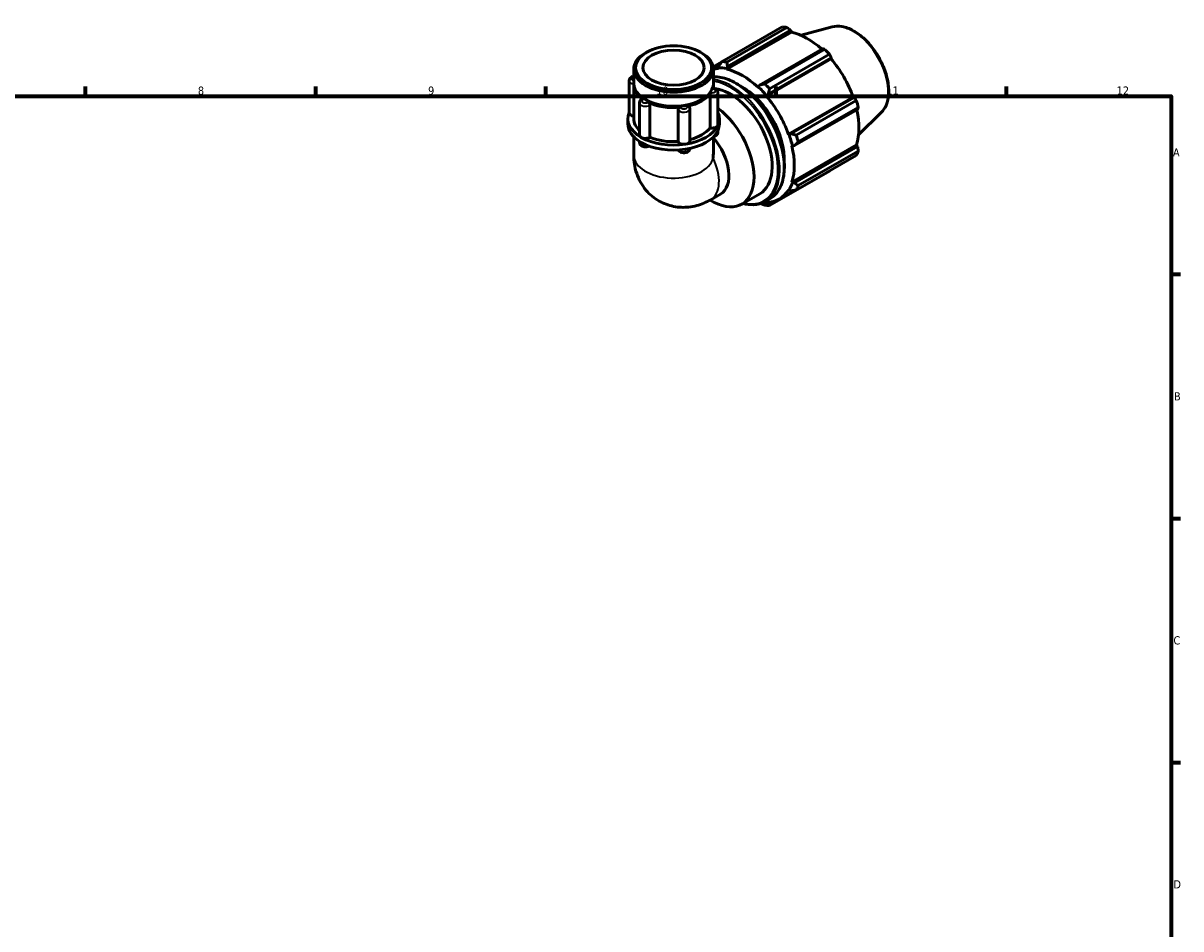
# Model space of a CAD drawing. Header units: millimetres. Extents: x 0 to 931, y 0 to 899.
# Tile 5 of 5: x 472 to 824, y 321 to 596. Entities that reach past the tile are written whole.
import ezdxf

# ---------------------------------------------------------------- set-up
doc = ezdxf.new("R2010")
doc.units = ezdxf.units.MM
for name, color, linetype, lineweight in [('Border (ISO)', 7, 'Continuous', 70), ('Visible (ISO)', 7, 'Continuous', 50), ('Visible Narrow (ISO)', 7, 'Continuous', 35)]:
    doc.layers.add(name, color=color, linetype=linetype, lineweight=lineweight)
doc.styles.add('Note Text (ISO)', font='tahoma.ttf')

# ---------------------------------------------------------------- blocks, each defined once
blk = doc.blocks.new('Borders Default Border')
at = {"layer": 'Border (ISO)'}
for p, q in [((490.58, 574), (490.58, 576.9)), ((560.67, 574), (560.67, 576.9)), ((630.75, 574), (630.75, 576.9)), ((700.83, 574), (700.83, 576.9)), ((770.92, 574), (770.92, 576.9)), ((821, 519.75), (823.9, 519.75)), ((821, 445.5), (823.9, 445.5)), ((821, 371.25), (823.9, 371.25))]:
    blk.add_line(p, q, dxfattribs=at)
at = {"layer": 'Border (ISO)', "flags": 128}
blk.add_lwpolyline([(20, 20), (20, 574), (821, 574), (821, 20), (20, 20)], dxfattribs=at)
at = {"layer": 'Border (ISO)', "color": 232, "true_color": 0xca0064, "char_height": 2.5, "attachment_point": 7, "style": 'Note Text (ISO)'}
for s, insert in [('8', (524.81, 574.34)), ('9', (594.88, 574.35)), ('10', (664.29, 574.35)), ('11', (734.37, 574.4)), ('12', (804.46, 574.4)), ('A', (821.59, 555.62)), ('B', (821.89, 481.37)), ('C', (821.73, 407.08)), ('D', (821.73, 332.88))]:
    blk.add_mtext(s, dxfattribs=dict(at, insert=insert))

msp = doc.modelspace()

# ---------------------------------------------------------------- linework, layer by layer
at = {"layer": 'Visible (ISO)'}
for p, q in [((684.335, 584.491), (702.609, 595.013)), ((685.799, 582.125), (705.477, 593.457)), ((704.09, 594.87), (685.817, 584.347)), ((685.985, 582.97), (705.158, 594.011)), ((705.158, 594.011), (705.477, 593.457)), ((717.842, 595.013), (708.462, 592.469)), ((661.387, 587.307), (660.99, 587.077)), ((677.786, 587.307), (678.182, 587.077)), ((714.956, 588.369), (695.783, 577.328)), ((697.31, 577.729), (715.583, 588.252)), ((697.833, 573.979), (717.51, 585.31)), ((698.407, 574.561), (717.58, 585.602)), ((717.064, 586.689), (698.791, 576.166)), ((717.58, 585.602), (717.51, 585.31)), ((657.476, 577.853), (657.476, 582.165)), ((684.285, 584.425), (681.63, 582.896)), ((681.669, 582.634), (683.889, 583.913)), ((681.696, 577.853), (681.696, 582.165)), ((683.362, 583.225), (683.179, 582.591)), ((683.179, 582.591), (683.257, 582.372)), ((685.748, 582.342), (685.985, 582.97)), ((685.799, 582.125), (685.748, 582.342)), ((656.072, 578.655), (656.072, 568.894)), ((657.476, 567.089), (657.476, 577.444)), ((681.696, 576.366), (681.696, 577.444)), ((683.1, 575.045), (683.1, 565.284)), ((695.342, 576.817), (695.291, 576.659)), ((695.783, 577.328), (695.342, 576.817)), ((697.911, 574.107), (698.407, 574.561)), ((659.207, 571.919), (659.207, 562.157)), ((661.345, 572.735), (660.99, 572.941)), ((662.4, 571.237), (662.4, 561.475)), ((677.827, 572.735), (678.182, 572.941)), ((680.683, 564.296), (680.683, 574.058)), ((697.833, 573.979), (697.911, 574.107)), ((704.544, 562.353), (724.222, 573.685)), ((724.508, 573.602), (705.335, 562.561)), ((706.918, 562.09), (725.191, 572.613)), ((724.222, 573.685), (724.508, 573.602)), ((670.936, 560.158), (670.936, 569.92)), ((674.537, 570.114), (674.537, 560.352)), ((706.422, 558.901), (725.595, 569.942)), ((725.805, 570.547), (707.531, 560.024)), ((732.808, 569.023), (725.9, 562.187)), ((655.66, 565.535), (655.66, 567.089)), ((683.513, 565.535), (683.513, 567.089)), ((657.476, 561.575), (657.476, 556.013)), ((681.696, 561.575), (681.696, 556.921)), ((683.1, 563.597), (683.1, 563.03)), ((704.695, 562.357), (704.544, 562.353)), ((705.335, 562.561), (704.695, 562.357)), ((659.207, 560.188), (659.207, 559.904)), ((705.597, 547.834), (725.275, 559.166)), ((705.597, 558.809), (705.759, 558.774)), ((705.759, 558.774), (706.422, 558.901)), ((725.595, 558.614), (706.422, 547.573)), ((707.531, 546.736), (725.805, 557.259)), ((725.275, 559.166), (725.595, 558.614)), ((725.191, 555.9), (706.918, 545.377)), ((698.791, 540.661), (717.064, 551.184)), ((705.759, 547.682), (705.597, 547.834)), ((706.422, 547.573), (705.759, 547.682)), ((680.899, 542.46), (683.901, 544.189)), ((690.335, 541.097), (695.851, 544.273)), ((697.571, 541.941), (698.843, 542.674)), ((701.683, 542.647), (706.271, 545.289)), ((704.544, 545.502), (704.695, 545.325)), ((704.695, 545.325), (705.335, 545.165)), ((697.911, 541.388), (697.833, 541.607)), ((698.407, 541.145), (697.911, 541.388)), ((699.593, 541.828), (698.407, 541.145))]:
    msp.add_line(p, q, dxfattribs=at)
for centre, major_axis, ratio, start_param, end_param in [((709.837, 573.099), (-11.977, 20.798), 0.5780931, 5.8451561, 5.9396837), ((710.223, 573.321), (11.138, -19.342), 0.5780931, 2.0696433, 2.6635608), ((669.586, 582.165), (-12.11, 0), 0.5758617, 5.5016397, 10.2063236), ((709.837, 573.099), (11.977, -20.798), 0.5780931, 1.9181653, 2.0126929), ((710.223, 573.321), (11.138, -19.342), 0.5780931, 1.2672974, 1.8781627), ((690.545, 561.989), (-11.138, 19.342), 0.5780931, 5.9796864, 6.0948974), ((690.545, 561.989), (-11.258, 19.55), 0.5780931, 5.8051535, 5.9796864), ((691.563, 562.576), (-11.977, 20.798), 0.5780931, 5.8451561, 5.9396837), ((690.545, 561.989), (-11.138, 19.342), 0.5780931, 5.1942882, 5.8051535), ((669.586, 577.853), (-12.11, 0), 0.5758617, 0, 3.1415927), ((669.586, 577.444), (-12.11, 0), 0.5758617, 6.2538732, 6.9785531), ((669.586, 577.444), (12.11, 0), 0.5758617, 5.0642188, 5.9313555), ((669.586, 577.444), (12.11, 0), 0.5758617, 6.1114163, 6.3124974), ((686.868, 559.872), (8.983, -15.599), 0.5780931, 0, 2.7414693), ((690.545, 561.989), (8.983, -15.599), 0.5780931, 0.7332206, 2.4083721), ((690.545, 561.989), (11.258, -19.55), 0.5780931, 1.8781627, 2.0526956), ((691.563, 562.576), (-11.977, 20.798), 0.5780931, 5.059758, 5.1542856), ((669.586, 577.444), (11.61, 0), 0.5758617, 3.9231383, 5.5016397), ((669.586, 577.444), (-12.11, 0), 0.5758617, 0.8754286, 1.7425653), ((690.545, 561.989), (-11.138, 19.342), 0.5780931, 4.4088901, 5.0197553), ((709.837, 573.099), (11.977, -20.798), 0.5780931, 1.1327672, 1.2272947), ((669.586, 567.089), (-13.927, 0), 0.5758617, 6.0391476, 7.0685835), ((657.889, 568.894), (-1.817, 0), 0.5758617, 0, 1.3416347), ((681.353, 556.696), (8.983, -15.599), 0.5780931, 5.4502767, 8.5035603), ((669.586, 567.089), (13.927, 0), 0.5758617, 6.0213859, 6.527223), ((710.223, 573.321), (11.138, -19.342), 0.5780931, 0.4818993, 1.0759774), ((669.586, 565.535), (-13.927, 0), 0.5758617, 0, 0.7853982), ((669.586, 567.089), (-12.11, 0), 0.5758617, 0, 0.5411696), ((669.586, 567.089), (13.927, 0), 0.5758617, 4.9741884, 6.0213859), ((669.586, 567.089), (12.11, 0), 0.5758617, 5.1335486, 5.8712449), ((681.284, 565.284), (1.817, 0), 0.5758617, 4.3755191, 6.0213859), ((669.586, 565.535), (13.927, 0), 0.5758617, 6.0213859, 6.2831853), ((681.284, 565.284), (1.817, 0), 0.5758617, 6.0213859, 6.2831853), ((661.023, 562.157), (-1.817, 0), 0.5758617, 0, 0.7853982), ((661.023, 562.157), (-1.817, 0), 0.5758617, 0.7853982, 2.431265), ((669.586, 567.089), (13.927, 0), 0.5758617, 3.9269908, 4.9741884), ((669.586, 567.089), (12.11, 0), 0.5758617, 4.0771318, 4.8240474), ((669.586, 565.535), (13.927, 0), 0.5758617, 4.9741884, 6.0213859), ((672.721, 560.352), (1.817, 0), 0.5758617, 4.9741884, 6.2831853), ((677.858, 554.683), (6.043, -10.494), 0.5780931, 0, 1.8933091), ((690.545, 561.989), (11.258, -19.55), 0.5780931, 1.0927645, 1.2672974), ((691.563, 562.576), (-11.977, 20.798), 0.5780931, 4.2743598, 4.3688874), ((669.586, 565.535), (13.927, 0), 0.5758617, 3.9269908, 4.9741884), ((672.721, 560.352), (-1.817, 0), 0.5758617, 0.1867289, 1.8325957), ((669.586, 549.92), (-8.571, -14.827), 0.5769785, 2.234637, 2.3571613), ((690.545, 561.989), (-11.138, 19.342), 0.5780931, 3.6234919, 4.2343571), ((709.837, 573.099), (11.977, -20.798), 0.5780931, 0.347369, 0.4418966), ((690.545, 561.989), (11.258, -19.55), 0.5780931, 0.3073663, 0.4818993), ((691.563, 562.576), (11.977, -20.798), 0.5780931, 0.347369, 0.4418966), ((690.545, 561.989), (11.138, -19.342), 0.5780931, 5.9796864, 6.5905516), ((690.545, 561.989), (11.258, -19.55), 0.5780931, 5.8842715, 5.9796864), ((691.563, 562.576), (11.977, -20.798), 0.5780931, 5.8451561, 5.9396837)]:
    msp.add_ellipse(centre, major_axis=major_axis, ratio=ratio, start_param=start_param, end_param=end_param, dxfattribs=at)
for major_axis in [(11.551, 0), (9.316, 0)]:
    msp.add_ellipse((669.586, 582.622), major_axis=major_axis, ratio=0.5758617, dxfattribs=at)
for points, weights in [([(705.158, 594.011), (704.637, 594.433), (704.09, 594.87)], [1.00432908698, 1.00257150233, 1]), ([(715.583, 588.252), (715.265, 588.313), (714.956, 588.369)], [1, 1.00257150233, 1.00432908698]), ([(717.58, 585.602), (717.33, 586.135), (717.064, 586.689)], [1.00432908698, 1.00257150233, 1]), ([(684.335, 584.491), (683.832, 583.841), (683.362, 583.225)], [1.01861138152, 1.01312379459, 1.00684318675]), ([(685.985, 582.97), (685.896, 583.641), (685.817, 584.347)], [1.00684318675, 1.01312379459, 1.01861138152]), ([(697.31, 577.729), (696.524, 577.521), (695.783, 577.328)], [1.01861138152, 1.01312379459, 1.00684318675]), ([(698.407, 574.561), (698.588, 575.343), (698.791, 576.166)], [1.00684318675, 1.01312379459, 1.01861138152]), ([(725.191, 572.613), (724.845, 573.119), (724.508, 573.602)], [1, 1.00257150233, 1.00432908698]), ([(725.595, 569.942), (725.7, 570.24), (725.805, 570.547)], [1.00432908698, 1.00257150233, 1]), ([(706.918, 562.09), (706.104, 562.327), (705.335, 562.561)], [1.01861138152, 1.01312379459, 1.00684318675]), ([(706.422, 558.901), (706.959, 559.448), (707.531, 560.024)], [1.00684318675, 1.01312379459, 1.01861138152]), ([(725.805, 557.259), (725.7, 557.952), (725.595, 558.614)], [1, 1.00257150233, 1.00432908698]), ([(717.064, 551.184), (717.078, 551.21), (717.091, 551.236)], [1, 1.00012945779, 1.00025685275]), ([(707.531, 546.736), (706.959, 547.159), (706.422, 547.573)], [1.01861138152, 1.01312379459, 1.00684318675]), ([(705.335, 545.165), (706.104, 545.265), (706.918, 545.377)], [1.00684318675, 1.01312379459, 1.01861138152]), ([(696.066, 541.287), (696.673, 541.047), (697.31, 540.805)], [1.00918942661, 1.01416117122, 1.01861138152]), ([(698.791, 540.661), (698.588, 540.904), (698.407, 541.145)], [1.01861138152, 1.01312379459, 1.00684318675])]:
    msp.add_rational_spline(points, weights, degree=2, dxfattribs=at)
for points, knots in [([(717.842, 595.013), (718.78, 595.267), (719.797, 595.298), (721.97, 594.94), (723.135, 594.513), (725.475, 593.227), (726.651, 592.353), (728.866, 590.263), (729.906, 589.049), (731.75, 586.406), (732.555, 584.979), (733.856, 582.049), (734.353, 580.547), (734.984, 577.601), (735.117, 576.159), (734.985, 573.476), (734.721, 572.233), (733.886, 570.336), (733.404, 569.613), (732.808, 569.023)], [5.6508865, 5.6508865, 5.6508865, 5.6508865, 5.9414672, 5.9414672, 6.2600776, 6.2600776, 6.59097, 6.59097, 6.9211718, 6.9211718, 7.2498571, 7.2498571, 7.5786217, 7.5786217, 7.9089938, 7.9089938, 8.2396148, 8.2396148, 8.4901479, 8.4901479, 8.4901479, 8.4901479]), ([(656.072, 578.655), (656.072, 578.783), (656.096, 578.911), (656.183, 579.154), (656.248, 579.266), (656.419, 579.483), (656.529, 579.58), (656.796, 579.762), (656.958, 579.837), (657.241, 579.929), (657.358, 579.957), (657.476, 579.976)], [3.9269908, 3.9269908, 3.9269908, 3.9269908, 4.130731, 4.130731, 4.3518433, 4.3518433, 4.6269323, 4.6269323, 4.9831898, 4.9831898, 5.2226857, 5.2226857, 5.2226857, 5.2226857]), ([(681.696, 579.869), (681.728, 579.87), (681.76, 579.871), (683.21, 579.898), (684.729, 579.597), (687.856, 578.376), (689.465, 577.444), (692.591, 575.046), (694.109, 573.58), (696.898, 570.267), (698.169, 568.421), (700.342, 564.535), (701.242, 562.496), (702.582, 558.424), (703.022, 556.392), (703.39, 552.537), (703.318, 550.714), (702.66, 547.466), (702.074, 546.039), (700.591, 543.96), (699.778, 543.212), (698.843, 542.674)], [5.8009897, 5.8009897, 5.8009897, 5.8009897, 5.8080692, 5.8080692, 6.1242204, 6.1242204, 6.446863, 6.446863, 6.7700067, 6.7700067, 7.0926072, 7.0926072, 7.4150003, 7.4150003, 7.7376637, 7.7376637, 8.0608656, 8.0608656, 8.3831133, 8.3831133, 8.6413135, 8.6413135, 8.6413135, 8.6413135]), ([(680.683, 574.058), (680.683, 574.132), (680.69, 574.215), (680.717, 574.392), (680.738, 574.485), (680.788, 574.666), (680.818, 574.753), (680.881, 574.909), (680.915, 574.976), (680.95, 575.033), (680.952, 575.037), (680.955, 575.041)], [0.11459256, 0.11459256, 0.11459256, 0.11459256, 0.14190665, 0.14190665, 0.17026191, 0.17026191, 0.198685, 0.198685, 0.22711526, 0.22711526, 0.22918475, 0.22918475, 0.22918475, 0.22918475]), ([(681.518, 576.252), (681.533, 576.302), (681.547, 576.338), (681.568, 576.376), (681.576, 576.383), (681.583, 576.382)], [0.229058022, 0.229058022, 0.229058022, 0.229058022, 0.255395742, 0.255395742, 0.274544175, 0.274544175, 0.274544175, 0.274544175]), ([(681.583, 576.382), (681.72, 576.366), (681.855, 576.339), (682.118, 576.262), (682.245, 576.211), (682.489, 576.081), (682.606, 576.001), (682.818, 575.801), (682.915, 575.68), (683.047, 575.41), (683.088, 575.267), (683.099, 575.095), (683.1, 575.07), (683.1, 575.045)], [5.6970392, 5.6970392, 5.6970392, 5.6970392, 5.971348, 5.971348, 6.2456569, 6.2456569, 6.5199657, 6.5199657, 6.7942746, 6.7942746, 7.0291661, 7.0291661, 7.0685835, 7.0685835, 7.0685835, 7.0685835]), ([(659.207, 571.919), (659.207, 572.026), (659.223, 572.133), (659.283, 572.333), (659.326, 572.426), (659.428, 572.592), (659.487, 572.667), (659.615, 572.798), (659.684, 572.855), (659.826, 572.957), (659.901, 573.001), (659.977, 573.039)], [3.92699082, 3.92699082, 3.92699082, 3.92699082, 4.09718182, 4.09718182, 4.26737282, 4.26737282, 4.43756381, 4.43756381, 4.60775481, 4.60775481, 4.77794581, 4.77794581, 4.77794581, 4.77794581]), ([(659.977, 573.039), (660.013, 573.058), (660.055, 573.064), (660.155, 573.049), (660.214, 573.025), (660.279, 572.982), (660.283, 572.979), (660.288, 572.976)], [0.174244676, 0.174244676, 0.174244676, 0.174244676, 0.198685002, 0.198685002, 0.227115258, 0.227115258, 0.22918475, 0.22918475, 0.22918475, 0.22918475]), ([(661.828, 572.09), (661.895, 572.057), (661.962, 572.013), (662.096, 571.899), (662.16, 571.829), (662.27, 571.674), (662.315, 571.592), (662.379, 571.424), (662.397, 571.34), (662.4, 571.253), (662.4, 571.245), (662.4, 571.237)], [0.22905802, 0.22905802, 0.22905802, 0.22905802, 0.25539574, 0.25539574, 0.28382728, 0.28382728, 0.31224841, 0.31224841, 0.34060196, 0.34060196, 0.34365132, 0.34365132, 0.34365132, 0.34365132]), ([(673.76, 570.898), (673.842, 570.915), (673.923, 570.92), (674.082, 570.903), (674.158, 570.879), (674.285, 570.805), (674.336, 570.755), (674.373, 570.695)], [0.229058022, 0.229058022, 0.229058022, 0.229058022, 0.255395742, 0.255395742, 0.283827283, 0.283827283, 0.311896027, 0.311896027, 0.311896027, 0.311896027]), ([(670.936, 569.92), (670.936, 569.994), (670.953, 570.069), (671.02, 570.215), (671.071, 570.284), (671.201, 570.405), (671.279, 570.456), (671.45, 570.534), (671.542, 570.559), (671.643, 570.572), (671.649, 570.572), (671.656, 570.573)], [0.11459256, 0.11459256, 0.11459256, 0.11459256, 0.14190665, 0.14190665, 0.17026191, 0.17026191, 0.198685, 0.198685, 0.22711526, 0.22711526, 0.22918475, 0.22918475, 0.22918475, 0.22918475]), ([(674.373, 570.695), (674.392, 570.662), (674.411, 570.627), (674.445, 570.556), (674.46, 570.519), (674.487, 570.442), (674.499, 570.403), (674.518, 570.323), (674.525, 570.281), (674.535, 570.198), (674.537, 570.156), (674.537, 570.114)], [0.45133817, 0.45133817, 0.45133817, 0.45133817, 0.51815017, 0.51815017, 0.58496217, 0.58496217, 0.65177417, 0.65177417, 0.71858616, 0.71858616, 0.78539816, 0.78539816, 0.78539816, 0.78539816]), ([(683.1, 563.03), (683.1, 562.902), (683.077, 562.774), (682.99, 562.531), (682.924, 562.419), (682.754, 562.202), (682.644, 562.105), (682.377, 561.923), (682.214, 561.848), (681.983, 561.772), (681.919, 561.755), (681.855, 561.74)], [0.7853982, 0.7853982, 0.7853982, 0.7853982, 0.9891383, 0.9891383, 1.2102506, 1.2102506, 1.4853396, 1.4853396, 1.8415971, 1.8415971, 1.9737024, 1.9737024, 1.9737024, 1.9737024]), ([(662.07, 558.784), (661.968, 558.732), (661.861, 558.69), (661.565, 558.598), (661.369, 558.565), (660.977, 558.542), (660.781, 558.553), (660.396, 558.619), (660.208, 558.674), (659.855, 558.839), (659.688, 558.947), (659.432, 559.215), (659.334, 559.36), (659.23, 559.647), (659.207, 559.775), (659.207, 559.904)], [1.6355558, 1.6355558, 1.6355558, 1.6355558, 1.8642667, 1.8642667, 2.2575447, 2.2575447, 2.6458325, 2.6458325, 3.0367639, 3.0367639, 3.4230192, 3.4230192, 3.7228307, 3.7228307, 3.9269908, 3.9269908, 3.9269908, 3.9269908]), ([(674.536, 558.039), (674.53, 557.931), (674.507, 557.824), (674.427, 557.6), (674.361, 557.488), (674.191, 557.271), (674.081, 557.174), (673.814, 556.992), (673.651, 556.916), (673.295, 556.801), (673.101, 556.765), (672.709, 556.737), (672.512, 556.745), (672.127, 556.806), (671.938, 556.859), (671.582, 557.017), (671.413, 557.122), (671.182, 557.351), (671.106, 557.448), (671.045, 557.559)], [0.8170581, 0.8170581, 0.8170581, 0.8170581, 0.9891383, 0.9891383, 1.2102506, 1.2102506, 1.4853396, 1.4853396, 1.8415971, 1.8415971, 2.2347579, 2.2347579, 2.6232489, 2.6232489, 3.0137903, 3.0137903, 3.4018433, 3.4018433, 3.6205825, 3.6205825, 3.6205825, 3.6205825]), ([(657.476, 556.013), (657.476, 554.278), (657.698, 552.409), (658.934, 548.722), (659.857, 546.923), (662.32, 544.041), (663.661, 542.908), (666.56, 541.261), (668.082, 540.712), (671.176, 540.099), (672.737, 540.067), (675.894, 540.404), (677.432, 540.851), (679.544, 541.731), (680.243, 542.082), (680.899, 542.46)], [3.1415927, 3.1415927, 3.1415927, 3.1415927, 3.4557519, 3.4557519, 3.7265194, 3.7265194, 3.9322993, 3.9322993, 4.1225797, 4.1225797, 4.3270612, 4.3270612, 4.5754459, 4.5754459, 4.712389, 4.712389, 4.712389, 4.712389]), ([(697.571, 541.941), (696.454, 541.298), (695.167, 540.957), (692.809, 540.913), (691.787, 541.049), (690.742, 541.332)], [2.3581282, 2.3581282, 2.3581282, 2.3581282, 2.66647656, 2.66647656, 2.88354363, 2.88354363, 2.88354363, 2.88354363])]:
    msp.add_open_spline(points, degree=3, knots=knots, dxfattribs=at)
at = {"layer": 'Visible Narrow (ISO)'}
for centre, major_axis, ratio, start_param, end_param in [((724.181, 581.359), (-7.57, 13.145), 0.5780931, 3.2927583, 6.1320197), ((657.889, 578.655), (-1.817, 0), 0.5758617, 0, 1.3442175), ((657.889, 579.249), (-1.09, 0), 0.5758617, 5.1006743, 7.4656963), ((688.424, 560.768), (-10.42, 18.094), 0.5780931, 3.1415927, 5.9728064), ((687.151, 560.035), (10.42, -18.094), 0.5780931, 0, 2.7365219), ((686.868, 559.872), (10.22, -17.748), 0.5780931, 5.7859533, 9.0064881), ((681.284, 575.045), (1.817, 0), 0.5758617, 4.3755191, 6.2831853), ((681.284, 575.639), (1.09, 0), 0.5758617, 4.4055744, 7.6371974), ((661.023, 571.919), (-1.817, 0), 0.5758617, 0, 2.431265), ((661.023, 572.513), (-1.09, 0), 0.5758617, 5.4527719, 8.684395), ((672.721, 570.708), (1.09, 0), 0.5758617, 3.3583768, 6.5899999), ((672.721, 570.114), (-1.817, 0), 0.5758617, 0.1867289, 3.1415927), ((681.284, 563.03), (1.817, 0), 0.5758617, 5.2344555, 6.2831853), ((661.023, 559.904), (-1.817, 0), 0.5758617, 0, 1.9452832), ((672.721, 558.099), (1.817, 0), 0.5758617, 3.6752604, 6.2257337), ((669.586, 556.013), (12.11, 0), 0.5758617, 3.1415927, 6.160661), ((674.856, 552.955), (6.043, -10.494), 0.5780931, 0, 1.4502057)]:
    msp.add_ellipse(centre, major_axis=major_axis, ratio=ratio, start_param=start_param, end_param=end_param, dxfattribs=at)

# ---------------------------------------------------------------- block references
msp.add_blockref('Borders Default Border', (0, 0))

doc.saveas('drawing.dxf')
